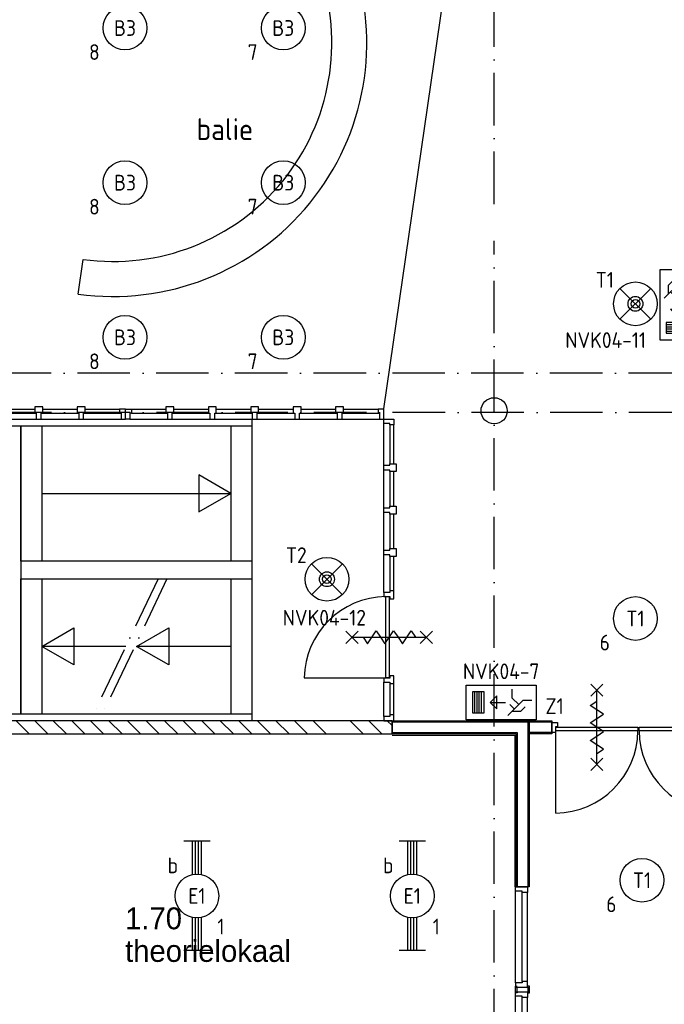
# Model space of a CAD drawing. Header units: millimetres. Extents: x -6587 to 112313, y 244 to 84344.
# Tile 13 of 55: x 19351 to 26720, y 34936 to 46200. Entities that reach past the tile are written whole.
import ezdxf
from ezdxf.enums import TextEntityAlignment as Align

# ---------------------------------------------------------------- set-up
doc = ezdxf.new("R2010")
doc.units = ezdxf.units.MM
doc.header["$LTSCALE"] = 100
doc.linetypes.add('DASHDOT', pattern=[9, 6, -1.5, 0, -1.5])
doc.layers.get('0').update_dxf_attribs({"linetype": 'CONTINUOUS'})
for name, color, linetype in [('AL$1----_ALGEMEEN', 7, 'CONTINUOUS'), ('AL$7----_STRAMIEN', 1, 'DASHDOT'), ('AL22----_BINNENWAND', 7, 'CONTINUOUS'), ('AL24----_TRAPPEN', 7, 'CONTINUOUS'), ('AL28----_KONSTRUKTIE', 3, 'CONTINUOUS'), ('AL31----_BUITENKOZ', 7, 'CONTINUOUS'), ('AL32----_BINNENKOZ', 7, 'CONTINUOUS'), ('AL65----_BEVEILIGING', 7, 'CONTINUOUS'), ('ALXA1---_RASTER50', 12, 'CONTINUOUS'), ('ALXAB---_PREFABBETON', 1, 'CONTINUOUS'), ('BOUW', 8, 'CONTINUOUS'), ('EB63101-_ATTRIB', 2, 'CONTINUOUS'), ('EB63202-_ATTRIB', 2, 'CONTINUOUS'), ('EB63501-_ATTRIB', 2, 'CONTINUOUS'), ('EL63101-_LICHT-ARM', 3, 'CONTINUOUS'), ('EL63202-_NOODVRL-TXT', 3, 'CONTINUOUS'), ('EL63501-_NOODVRL-ARM', 3, 'CONTINUOUS')]:
    doc.layers.add(name, color=color, linetype=linetype)
doc.styles.add('1_8', font='iso', dxfattribs={"width": 0.7, "height": 1.8})
doc.styles.add('BURO-025', font='BUROFONT.shx', dxfattribs={"height": 250})
doc.styles.add('NORATT', font='isocp.shx')
doc.styles.get("Standard").update_dxf_attribs({"font": 'iso.shx'})

# ---------------------------------------------------------------- blocks, each defined once
blk = doc.blocks.new('EJ3T20')
at = {"color": 0}
for p, q in [((-6.25, -1.5), (-6.25, 1.5)), ((-6.25, -1.5), (-6.25, 1.5)), ((6.25, -1.5), (6.25, 1.5)), ((6.25, -1.5), (6.25, 1.5)), ((-6.25, 0.52), (-2.44, 0.52)), ((-6.25, 0.52), (-2.44, 0.52)), ((-6.25, 0.17), (-2.49, 0.17)), ((-6.25, 0.17), (-2.49, 0.17)), ((2.44, 0.52), (6.25, 0.52)), ((2.44, 0.52), (6.25, 0.52)), ((2.49, 0.17), (6.25, 0.17)), ((2.49, 0.17), (6.25, 0.17)), ((-6.25, -0.17), (-2.49, -0.17)), ((-6.25, -0.17), (-2.49, -0.17)), ((-6.25, -0.52), (-2.44, -0.52)), ((-6.25, -0.52), (-2.44, -0.52)), ((2.44, -0.52), (6.25, -0.52)), ((2.44, -0.52), (6.25, -0.52)), ((2.49, -0.17), (6.25, -0.17)), ((2.49, -0.17), (6.25, -0.17))]:
    blk.add_line(p, q, dxfattribs=at)
blk.add_circle((0, 0), 2.5, dxfattribs=at)
blk.add_circle((0, 0), 2.5, dxfattribs=at)
at = {"style": 'NORATT', "flags": 9}
blk.add_attdef('GELIJK', text='', height=1.8, dxfattribs=at).set_placement((3.5, 5), align=Align.MIDDLE_CENTER)
at = {"color": 6}
for tag, style, flags, p in [('SCHAK', 'NORATT', 8, (3.5, 2.75)), ('SCHAK', '1_8', 8, (3.5, 2.75)), ('A_CODE', 'NORATT', 8, (0, 0)), ('A_CODE', '1_8', 8, (0, 0)), ('GROEP', 'NORATT', 8, (-3.5, -2.75)), ('GROEP', '1_8', 8, (-3.5, -2.75)), ('KAST', 'NORATT', 9, (3.5, -2.75)), ('KAST', '1_8', 9, (3.5, -2.75))]:
    blk.add_attdef(tag, text='', height=1.8, dxfattribs=dict(at, style=style, flags=flags)).set_placement(p, align=Align.MIDDLE)
blk = doc.blocks.new('ES3G00')
blk.add_circle((0, 0), 2.5)
at = {"color": 6, "style": '1_8'}
for tag, flags, p in [('SCHAK', 8, (3.5, 2.75)), ('A_CODE', 8, (0, 0)), ('GROEP', 8, (-3.5, -2.75)), ('KAST', 9, (3.5, -2.75))]:
    blk.add_attdef(tag, text='', height=1.8, dxfattribs=dict(at, flags=flags)).set_placement(p, align=Align.MIDDLE)
blk = doc.blocks.new('ES3G01')
at = {"color": 0}
for p, q in [((-1.77, 1.77), (1.77, -1.77)), ((1.77, 1.77), (-1.77, -1.77))]:
    blk.add_line(p, q, dxfattribs=at)
at = {"color": 6}
blk.add_lwpolyline([(1.77, -1.77), (1.75, -1.75)], dxfattribs=at)
blk.add_circle((0, 0), 2.5)
at = {"color": 0}
for radius in [0.85, 0.5]:
    blk.add_circle((0, 0), radius, dxfattribs=at)
at = {"color": 6, "style": '1_8'}
for tag, flags, p in [('A_CODE', 8, (-3.5, 2.75)), ('SCHAK', 8, (3.5, 2.75)), ('GROEP', 8, (-3.5, -2.75)), ('KAST', 9, (3.5, -2.75))]:
    blk.add_attdef(tag, text='', height=1.8, dxfattribs=dict(at, flags=flags)).set_placement(p, align=Align.MIDDLE)
blk = doc.blocks.new('ES3N021')
for p, q in [((-3, 1.25), (-3, -1.25)), ((-2.75, 1.25), (-2.75, -1.25)), ((-2.5, 1.25), (-2.5, -1.25)), ((-2.25, 1.25), (-2.25, -1.25)), ((-1.25, 0), (0.5, 0)), ((1.5, 0.75), (1, 0.25))]:
    blk.add_line(p, q)
for points in [[(-4, 2), (-4, -2), (4, -2), (4, 2)], [(-3.25, -1.25), (-2, -1.25), (-2, 1.25), (-3.25, 1.25)], [(-1.25, 0), (-0.5, 0.75), (-0.5, -0.75)]]:
    blk.add_lwpolyline(points, close=True)
for points in [[(0.75, 1.5), (2.5, -0.25), (3.5, -0.25)], [(1.25, 1), (2.25, 1), (2.75, 0.5)], [(2, 0.25), (1.25, -0.5), (1.25, -1.5)]]:
    blk.add_lwpolyline(points)
at = {"style": '1_8', "flags": 8}
blk.add_attdef('NUMMER', text='', height=1.8, dxfattribs=at).set_placement((4, 3.75), align=Align.MIDDLE)
at = {"style": '1_8'}
for tag, flags, p in [('A_CODE', 8, (-3.5, 2.75)), ('SCHAK', 8, (3.5, 2.75)), ('GROEP', 8, (-3.5, -2.75)), ('KAST', 9, (3.5, -2.75))]:
    blk.add_attdef(tag, text='', height=1.8, dxfattribs=dict(at, flags=flags)).set_placement(p, align=Align.MIDDLE_CENTER)
blk = doc.blocks.new('ES3N024')
for p, q in [((2.25, 1.25), (2.25, -1.25)), ((2.5, 1.25), (2.5, -1.25)), ((2.75, 1.25), (2.75, -1.25)), ((3, 1.25), (3, -1.25)), ((-1.5, 0.75), (-1, 0.25)), ((1.25, 0), (-0.5, 0))]:
    blk.add_line(p, q)
for points in [[(4.01, 2.01), (4.01, -1.98), (-3.99, -1.98), (-3.99, 2.01)], [(3.25, -1.25), (2, -1.25), (2, 1.25), (3.25, 1.25)], [(1.25, 0), (0.5, 0.75), (0.5, -0.75)]]:
    blk.add_lwpolyline(points, close=True)
for points in [[(-0.75, 1.5), (-2.5, -0.25), (-3.5, -0.25)], [(-1.25, 1), (-2.25, 1), (-2.75, 0.5)], [(-2, 0.25), (-1.25, -0.5), (-1.25, -1.5)]]:
    blk.add_lwpolyline(points)
at = {"color": 2, "style": '1_8', "flags": 8}
blk.add_attdef('NUMMER', text='', height=1.8, dxfattribs=at).set_placement((4, 3.75), align=Align.MIDDLE)
at = {"style": '1_8'}
for tag, flags, p in [('A_CODE', 8, (-3.5, 2.75)), ('SCHAK', 8, (3.5, 2.75)), ('GROEP', 8, (-3.5, -2.75)), ('KAST', 9, (3.5, -2.75))]:
    blk.add_attdef(tag, text='', height=1.8, dxfattribs=dict(at, flags=flags)).set_placement(p, align=Align.MIDDLE_CENTER)

msp = doc.modelspace()

# ---------------------------------------------------------------- linework, layer by layer
at = {"color": 8, "linetype": 'Continuous'}
for p, q in [((19613.8, 41769.5), (19523.8, 41769.5)), ((19523.8, 41769.5), (19523.8, 41697.5)), ((19523.8, 41697.5), (19540.8, 41697.5)), ((19540.8, 41697.5), (19540.8, 41630.5)), ((19596.8, 41630.5), (19596.8, 41697.5)), ((19596.8, 41697.5), (19613.8, 41697.5)), ((19613.8, 41697.5), (19613.8, 41769.5)), ((20098.8, 41769.5), (20008.8, 41769.5)), ((20008.8, 41769.5), (20008.8, 41697.5)), ((20008.8, 41697.5), (20025.8, 41697.5)), ((20025.8, 41697.5), (20025.8, 41630.5)), ((20081.8, 41630.5), (20081.8, 41697.5)), ((20081.8, 41697.5), (20098.8, 41697.5)), ((20098.8, 41697.5), (20098.8, 41769.5)), ((20560.8, 41744.5), (20493.8, 41744.5)), ((20493.8, 41744.5), (20493.8, 41697.5)), ((20493.8, 41697.5), (20510.8, 41697.5)), ((20510.8, 41697.5), (20510.8, 41630.5)), ((20560.8, 41630.5), (20560.8, 41744.5)), ((20560.8, 41744.5), (20627.8, 41744.5)), ((20560.8, 41630.5), (20560.8, 41744.5)), ((20627.8, 41697.5), (20610.8, 41697.5)), ((20610.8, 41697.5), (20610.8, 41630.5)), ((20627.8, 41744.5), (20627.8, 41697.5)), ((21112.8, 41769.5), (21022.8, 41769.5)), ((21022.8, 41769.5), (21022.8, 41697.5)), ((21022.8, 41697.5), (21039.8, 41697.5)), ((21039.8, 41697.5), (21039.8, 41630.5)), ((21095.8, 41630.5), (21095.8, 41697.5)), ((21095.8, 41697.5), (21112.8, 41697.5)), ((21112.8, 41697.5), (21112.8, 41769.5)), ((21597.8, 41769.5), (21507.8, 41769.5)), ((21507.8, 41769.5), (21507.8, 41697.5)), ((21507.8, 41697.5), (21524.8, 41697.5)), ((21524.8, 41697.5), (21524.8, 41630.5)), ((21580.8, 41630.5), (21580.8, 41697.5)), ((21580.8, 41697.5), (21597.8, 41697.5)), ((21597.8, 41697.5), (21597.8, 41769.5)), ((22082.8, 41769.5), (21992.8, 41769.5)), ((21992.8, 41769.5), (21992.8, 41697.5)), ((21992.8, 41697.5), (22009.8, 41697.5)), ((22009.8, 41697.5), (22009.8, 41630.5)), ((22065.8, 41630.5), (22065.8, 41697.5)), ((22065.8, 41697.5), (22082.8, 41697.5)), ((22082.8, 41697.5), (22082.8, 41769.5)), ((22567.8, 41769.5), (22477.8, 41769.5)), ((22477.8, 41769.5), (22477.8, 41697.5)), ((22477.8, 41697.5), (22494.8, 41697.5)), ((22494.8, 41697.5), (22494.8, 41630.5)), ((22550.8, 41630.5), (22550.8, 41697.5)), ((22550.8, 41697.5), (22567.8, 41697.5)), ((22567.8, 41697.5), (22567.8, 41769.5)), ((23052.8, 41769.5), (22962.8, 41769.5)), ((22962.8, 41769.5), (22962.8, 41697.5)), ((22962.8, 41697.5), (22979.8, 41697.5)), ((22979.8, 41697.5), (22979.8, 41630.5)), ((23035.8, 41630.5), (23035.8, 41697.5)), ((23035.8, 41697.5), (23052.8, 41697.5)), ((23052.8, 41697.5), (23052.8, 41769.5)), ((23514.8, 41744.5), (23447.8, 41744.5)), ((23447.8, 41744.5), (23447.8, 41697.5)), ((23447.8, 41697.5), (23464.8, 41697.5)), ((23464.8, 41697.5), (23464.8, 41630.5)), ((23514.8, 41630.5), (23514.8, 41744.5)), ((19540.8, 41630.5), (19596.8, 41630.5)), ((20025.8, 41630.5), (20081.8, 41630.5)), ((20510.8, 41630.5), (20560.8, 41630.5)), ((20610.8, 41630.5), (20560.8, 41630.5)), ((21039.8, 41630.5), (21095.8, 41630.5)), ((21524.8, 41630.5), (21580.8, 41630.5)), ((22009.8, 41630.5), (22065.8, 41630.5)), ((22494.8, 41630.5), (22550.8, 41630.5)), ((22979.8, 41630.5), (23035.8, 41630.5)), ((23464.8, 41630.5), (23514.8, 41630.5)), ((23514.8, 41580.5), (23514.8, 41630.5)), ((23514.8, 41630.5), (23628.8, 41630.5)), ((23581.8, 41580.5), (23514.8, 41580.5)), ((23581.8, 41563.5), (23581.8, 41580.5)), ((23628.8, 41630.5), (23628.8, 41563.5)), ((23628.8, 41563.5), (23581.8, 41563.5)), ((23581.8, 41102.5), (23581.8, 41119.5)), ((23581.8, 41119.5), (23653.8, 41119.5)), ((23653.8, 41119.5), (23653.8, 41029.5)), ((23514.8, 41046.5), (23514.8, 41102.5)), ((23514.8, 41102.5), (23581.8, 41102.5)), ((23581.8, 41046.5), (23514.8, 41046.5)), ((23581.8, 41029.5), (23581.8, 41046.5)), ((23653.8, 41029.5), (23581.8, 41029.5)), ((23514.8, 40561.5), (23514.8, 40617.5)), ((23514.8, 40617.5), (23581.8, 40617.5)), ((23581.8, 40561.5), (23514.8, 40561.5)), ((23581.8, 40617.5), (23581.8, 40634.5)), ((23581.8, 40634.5), (23653.8, 40634.5)), ((23581.8, 40544.5), (23581.8, 40561.5)), ((23653.8, 40634.5), (23653.8, 40544.5)), ((23653.8, 40544.5), (23581.8, 40544.5)), ((23514.8, 40076.5), (23514.8, 40132.5)), ((23514.8, 40132.5), (23581.8, 40132.5)), ((23581.8, 40132.5), (23581.8, 40149.5)), ((23581.8, 40149.5), (23653.8, 40149.5)), ((23653.8, 40149.5), (23653.8, 40059.5)), ((23581.8, 40076.5), (23514.8, 40076.5)), ((23581.8, 40059.5), (23581.8, 40076.5)), ((23653.8, 40059.5), (23581.8, 40059.5)), ((23628.8, 39664.5), (23581.8, 39664.5)), ((23581.8, 39664.5), (23581.8, 39647.5)), ((23628.8, 39574.5), (23628.8, 39664.5)), ((23581.8, 39647.5), (23514.8, 39647.5)), ((23514.8, 39647.5), (23514.8, 39601.5)), ((23514.8, 39601.5), (23581.8, 39601.5)), ((23581.8, 39601.5), (23581.8, 39574.5)), ((23581.8, 39574.5), (23628.8, 39574.5)), ((22604.8, 38669.5), (23534.8, 38669.5)), ((23581.8, 38667.5), (23514.8, 38667.5)), ((23514.8, 38667.5), (23514.8, 38621.5)), ((23628.8, 38694.5), (23581.8, 38694.5)), ((23581.8, 38694.5), (23581.8, 38667.5)), ((23628.8, 38604.5), (23628.8, 38694.5)), ((23514.8, 38621.5), (23581.8, 38621.5)), ((23581.8, 38621.5), (23581.8, 38604.5)), ((23581.8, 38604.5), (23628.8, 38604.5)), ((23581.8, 38228.5), (23514.8, 38228.5)), ((23514.8, 38228.5), (23514.8, 38178.5)), ((23628.8, 38245.5), (23581.8, 38245.5)), ((23581.8, 38245.5), (23581.8, 38228.5)), ((23628.8, 38178.5), (23628.8, 38245.5)), ((23514.8, 38178.5), (23628.8, 38178.5)), ((25432.8, 38158), (25499.8, 38158)), ((25432.8, 38044), (25432.8, 38158)), ((25499.8, 38111), (25476.3, 38111)), ((25476.3, 38111), (25476.3, 38044)), ((25499.8, 38158), (25499.8, 38111)), ((25476.3, 38044), (25432.8, 38044)), ((25478.3, 37123.5), (25478.3, 38064))]:
    msp.add_line(p, q, dxfattribs=at)
for centre, radius, start, end in [((23543.7, 38660.7), 938.9, 90.53799, 179.46201), ((25469.4, 38072.9), 949.5, 270.53799, 359.46201), ((27380.3, 38072.9), 949.5, 180.53799, 269.46201)]:
    msp.add_arc(centre, radius, start, end, dxfattribs=at)
at = {"layer": 'AL$1----_ALGEMEEN', "color": 8}
msp.add_line((26575.9, 62930), (23511.7, 41748.8), dxfattribs=at)
at = {"layer": 'AL$7----_STRAMIEN', "color": 1}
for p, q in [((24774.8, 44091.5), (24774.8, 76709.6)), ((24774.8, 7509.2), (24774.8, 43669.6)), ((76417.2, 42155), (4672.8, 42155)), ((81821.1, 41705), (3582.8, 41705))]:
    msp.add_line(p, q, dxfattribs=at)
at = {"layer": 'AL22----_BINNENWAND', "color": 8}
for p, q in [((23608.8, 38180.5), (25174.8, 38180.5)), ((23608.8, 38030.5), (23608.8, 38180.5)), ((25174.8, 38180.5), (25174.8, 36280)), ((25174.8, 38030), (25174.8, 38180)), ((25174.8, 38180), (25432.8, 38180)), ((25432.8, 38180), (25432.8, 38030)), ((25024.8, 38030.5), (23608.8, 38030.5)), ((25024.8, 36280), (25024.8, 38030.5)), ((25432.8, 38030), (25174.8, 38030)), ((25174.8, 36280), (25024.8, 36280))]:
    msp.add_line(p, q, dxfattribs=at)
at = {"layer": 'AL22----_BINNENWAND', "color": 8, "linetype": 'Continuous'}
for p, q in [((23608.8, 38165.5), (25159.8, 38165.5)), ((25159.8, 38165.5), (25159.8, 36280)), ((25432.8, 38165), (25174.8, 38165)), ((23608.8, 38045.5), (25039.8, 38045.5)), ((23608.8, 38015.5), (25009.8, 38015.5)), ((25009.8, 38015.5), (25009.8, 36280)), ((25039.8, 38045.5), (25039.8, 36280)), ((25432.8, 38045), (25174.8, 38045))]:
    msp.add_line(p, q, dxfattribs=at)
at = {"layer": 'AL24----_TRAPPEN', "color": 8}
for p, q in [((22004.8, 41635), (22004.8, 38175)), ((17714.8, 41555), (19364.8, 41555)), ((19364.8, 41555), (19364.8, 38255)), ((19364.8, 41555), (22004.8, 41555)), ((19364.8, 40005), (19364.8, 41555)), ((19604.8, 41555), (19604.8, 40005)), ((21764.8, 41555), (21764.8, 40005)), ((22004.8, 41555), (22004.8, 40005)), ((21764.8, 40780), (21398.3, 40991.6)), ((21398.3, 40991.6), (21398.3, 40568.4)), ((19604.8, 40780), (21764.8, 40780)), ((21398.3, 40568.4), (21764.8, 40780)), ((22004.8, 40005), (19364.8, 40005)), ((19364.8, 39805), (22004.8, 39805)), ((19364.8, 38255), (19364.8, 39805)), ((19604.8, 39805), (19604.8, 38255)), ((21764.8, 39805), (21764.8, 38255)), ((22004.8, 39805), (22004.8, 38255)), ((19604.8, 39030), (19971.4, 39241.6)), ((19971.4, 39241.6), (19971.4, 38818.4)), ((20687.8, 39030), (21054.3, 39241.6)), ((21054.3, 39241.6), (21054.3, 38818.4)), ((20564.5, 39030), (19604.8, 39030)), ((19971.4, 38818.4), (19604.8, 39030)), ((21764.8, 39030), (20687.8, 39030)), ((21054.3, 38818.4), (20687.8, 39030)), ((19364.8, 38255), (17714.8, 38255)), ((22004.8, 38255), (19364.8, 38255))]:
    msp.add_line(p, q, dxfattribs=at)
at = {"layer": 'AL24----_TRAPPEN', "color": 8, "linetype": 'DASHDOT'}
for p, q in [((20934.5, 39805), (20194.5, 38255)), ((21034.5, 39805), (20294.5, 38255))]:
    msp.add_line(p, q, dxfattribs=at)
at = {"layer": 'AL28----_KONSTRUKTIE', "color": 8}
for p, q in [((23608.8, 38180), (17664.8, 38180)), ((23608.8, 38030), (23608.8, 38180)), ((17664.8, 38030), (23608.8, 38030))]:
    msp.add_line(p, q, dxfattribs=at)
msp.add_circle((24774.8, 41726), 150, dxfattribs=at)
at = {"layer": 'AL31----_BUITENKOZ', "color": 8, "linetype": 'Continuous'}
for p, q in [((25478.3, 38064), (25478.3, 38105)), ((25478.3, 38105), (26418.8, 38105)), ((26418.8, 38105), (26418.8, 38064)), ((26430.8, 38064), (26430.8, 38105)), ((26430.8, 38105), (27369.3, 38105)), ((26418.8, 38064), (25478.3, 38064)), ((27369.3, 38064), (26430.8, 38064))]:
    msp.add_line(p, q, dxfattribs=at)
at = {"layer": 'AL32----_BINNENKOZ', "color": 8}
for p, q in [((20021.3, 43061.2), (20076.2, 43457.5)), ((19128.8, 41744.5), (19523.8, 41744.5)), ((19128.8, 41697.5), (19523.8, 41697.5)), ((19613.8, 41744.5), (20008.8, 41744.5)), ((19613.8, 41697.5), (20008.8, 41697.5)), ((20098.8, 41744.5), (20493.8, 41744.5)), ((20098.8, 41697.5), (20493.8, 41697.5)), ((20627.8, 41744.5), (21022.8, 41744.5)), ((20627.8, 41697.5), (21022.8, 41697.5)), ((21112.8, 41744.5), (21507.8, 41744.5)), ((21112.8, 41697.5), (21507.8, 41697.5)), ((21597.8, 41744.5), (21992.8, 41744.5)), ((21597.8, 41697.5), (21992.8, 41697.5)), ((22082.8, 41744.5), (22477.8, 41744.5)), ((22082.8, 41697.5), (22477.8, 41697.5)), ((22567.8, 41744.5), (22962.8, 41744.5)), ((22567.8, 41697.5), (22962.8, 41697.5)), ((23052.8, 41744.5), (23447.8, 41744.5)), ((23052.8, 41697.5), (23447.8, 41697.5)), ((19111.8, 41630.5), (19540.8, 41630.5)), ((19596.8, 41630.5), (20025.8, 41630.5)), ((20081.8, 41630.5), (20510.8, 41630.5)), ((20610.8, 41630.5), (21039.8, 41630.5)), ((21095.8, 41630.5), (21524.8, 41630.5)), ((21580.8, 41630.5), (22009.8, 41630.5)), ((22065.8, 41630.5), (22494.8, 41630.5)), ((22550.8, 41630.5), (22979.8, 41630.5)), ((23035.8, 41630.5), (23464.8, 41630.5)), ((23514.8, 41102.5), (23514.8, 41580.5)), ((23581.8, 41563.5), (23581.8, 41119.5)), ((23628.8, 41119.5), (23628.8, 41563.5)), ((23514.8, 40617.5), (23514.8, 41046.5)), ((23581.8, 41029.5), (23581.8, 40634.5)), ((23628.8, 40634.5), (23628.8, 41029.5)), ((23514.8, 40132.5), (23514.8, 40561.5)), ((23581.8, 40544.5), (23581.8, 40149.5)), ((23628.8, 40149.5), (23628.8, 40544.5)), ((23514.8, 39647.5), (23514.8, 40076.5)), ((23581.8, 40059.5), (23581.8, 39664.5)), ((23628.8, 39664.5), (23628.8, 40059.5)), ((23514.8, 38228.5), (23514.8, 38621.5)), ((23581.8, 38604.5), (23581.8, 38245.5)), ((23628.8, 38245.5), (23628.8, 38604.5)), ((25017.8, 36280), (25156.8, 36280)), ((25017.8, 36230), (25017.8, 36280)), ((25156.8, 36280), (25156.8, 36213)), ((25093.8, 36230), (25017.8, 36230)), ((25017.8, 35180), (25017.8, 36230)), ((25093.8, 36213), (25093.8, 36230)), ((25156.8, 36213), (25093.8, 36213)), ((25093.8, 35197), (25093.8, 36213)), ((25156.8, 35197), (25156.8, 36213)), ((25093.8, 35180), (25017.8, 35180)), ((25017.8, 35180), (25017.8, 35130)), ((25156.8, 35197), (25093.8, 35197)), ((25093.8, 35197), (25093.8, 35180)), ((25156.8, 35130), (25156.8, 35197)), ((25017.8, 35130), (25156.8, 35130)), ((25017.8, 35080), (25156.8, 35080)), ((25017.8, 35030), (25017.8, 35080)), ((25019.3, 35130), (25019.3, 35142.5)), ((25019.3, 35142.5), (25037.3, 35142.5)), ((25019.3, 35067.5), (25019.3, 35130)), ((25037.3, 35067.5), (25019.3, 35067.5)), ((25037.3, 35080), (25037.3, 35130)), ((25037.3, 35130), (25042.8, 35130)), ((25042.8, 35080), (25037.3, 35080)), ((25037.3, 35080), (25037.3, 35067.5)), ((25162.3, 35130), (25156.8, 35130)), ((25156.8, 35080), (25162.3, 35080)), ((25156.8, 35080), (25156.8, 35013)), ((25180.3, 35142.5), (25162.3, 35142.5)), ((25162.3, 35080), (25162.3, 35130)), ((25162.3, 35080), (25162.3, 35067.5)), ((25162.3, 35067.5), (25180.3, 35067.5)), ((25180.3, 35130), (25180.3, 35142.5)), ((25180.3, 35067.5), (25180.3, 35130)), ((25093.8, 35030), (25017.8, 35030)), ((25017.8, 33980), (25017.8, 35030)), ((25093.8, 35013), (25093.8, 35030)), ((25156.8, 35013), (25093.8, 35013)), ((25093.8, 33997), (25093.8, 35013)), ((25156.8, 33997), (25156.8, 35013))]:
    msp.add_line(p, q, dxfattribs=at)
at = {"layer": 'AL32----_BINNENKOZ', "color": 8, "linetype": 'Continuous'}
for p, q in [((23534.8, 39599.5), (23575.8, 39599.5)), ((23534.8, 38669.5), (23534.8, 39599.5)), ((23575.8, 39599.5), (23575.8, 38669.5)), ((23575.8, 38669.5), (23534.8, 38669.5))]:
    msp.add_line(p, q, dxfattribs=at)
at = {"layer": 'AL32----_BINNENKOZ', "color": 8}
for radius in [2900, 2500]:
    msp.add_arc((20419.2, 45933.8), radius, 262.11373, 19.54648, dxfattribs=at)
at = {"layer": 'AL65----_BEVEILIGING', "color": 8, "linetype": 'Continuous'}
for p, q in [((23080.8, 39204.5), (23220.8, 39064.5)), ((23080.8, 39064.5), (23220.8, 39204.5)), ((23325.8, 39059.5), (23425.8, 39209.5)), ((23425.8, 39209.5), (23475.8, 39134.5)), ((23525.8, 39059.5), (23625.8, 39209.5)), ((23625.8, 39209.5), (23675.8, 39134.5)), ((23725.8, 39059.5), (23825.8, 39209.5)), ((23825.8, 39209.5), (23875.8, 39134.5)), ((23930.8, 39204.5), (24070.8, 39064.5)), ((23930.8, 39064.5), (24070.8, 39204.5)), ((23150.8, 39134.5), (24000.8, 39134.5)), ((23275.8, 39134.5), (23325.8, 39059.5)), ((23475.8, 39134.5), (23525.8, 39059.5)), ((23675.8, 39134.5), (23725.8, 39059.5)), ((25878.6, 38460), (26018.6, 38600)), ((26018.6, 38460), (25878.6, 38600)), ((25948.6, 37680), (25948.6, 38530)), ((25873.6, 38355), (25948.6, 38405)), ((26023.6, 38255), (25873.6, 38355)), ((25873.6, 38155), (25948.6, 38205)), ((25948.6, 38205), (26023.6, 38255)), ((26023.6, 38055), (25873.6, 38155)), ((25873.6, 37955), (25948.6, 38005)), ((25948.6, 38005), (26023.6, 38055)), ((26023.6, 37855), (25873.6, 37955)), ((25948.6, 37805), (26023.6, 37855)), ((25878.6, 37610), (26018.6, 37750)), ((26018.6, 37610), (25878.6, 37750))]:
    msp.add_line(p, q, dxfattribs=at)
at = {"layer": 'ALXA1---_RASTER50', "color": 8}
msp.add_line((23608, 38180), (23608, 38030), dxfattribs=at)
at = {"layer": 'ALXAB---_PREFABBETON', "color": 8}
for p, q in [((19310.7, 38180), (19460.7, 38030)), ((19522.8, 38180), (19672.8, 38030)), ((19735, 38180), (19885, 38030)), ((19947.1, 38180), (20097.1, 38030)), ((20159.2, 38180), (20309.2, 38030)), ((20371.4, 38180), (20521.4, 38030)), ((20583.5, 38180), (20733.5, 38030)), ((20795.6, 38180), (20945.6, 38030)), ((21007.8, 38180), (21157.8, 38030)), ((21219.9, 38180), (21369.9, 38030)), ((21432, 38180), (21582, 38030)), ((21644.2, 38180), (21794.2, 38030)), ((21856.3, 38180), (22006.3, 38030)), ((22068.4, 38180), (22218.4, 38030)), ((22280.5, 38180), (22430.5, 38030)), ((22492.7, 38180), (22642.7, 38030)), ((22704.8, 38180), (22854.8, 38030)), ((23129.1, 38180), (23279.1, 38030)), ((23341.2, 38180), (23491.2, 38030)), ((23553.3, 38180), (23608.8, 38124.5))]:
    msp.add_line(p, q, dxfattribs=at)

# ---------------------------------------------------------------- block references
at = {"layer": 'EL63101-_LICHT-ARM'}
ref = msp.add_blockref('ES3G00', (20554.9, 46105, 3500), dxfattribs=dict(at, xscale=100, yscale=100, zscale=100))
ref.add_attrib('A_CODE', 'B3', dxfattribs={"layer": 'EB63101-_ATTRIB', "color": 1, "height": 180, "style": '1_8', "flags": 8}).set_placement((20554.9, 46105, 3500), align=Align.MIDDLE)
ref.add_attrib('GROEP', '8', dxfattribs={"layer": 'EB63101-_ATTRIB', "color": 1, "height": 180, "style": '1_8', "flags": 8}).set_placement((20204.9, 45830, 3500), align=Align.MIDDLE)
ref = msp.add_blockref('ES3G00', (22364.1, 46105, 3500), dxfattribs=dict(at, xscale=100, yscale=100, zscale=100))
ref.add_attrib('A_CODE', 'B3', dxfattribs={"layer": 'EB63101-_ATTRIB', "color": 1, "height": 180, "style": '1_8', "flags": 8}).set_placement((22364.1, 46105, 3500), align=Align.MIDDLE)
ref.add_attrib('GROEP', '7', dxfattribs={"layer": 'EB63101-_ATTRIB', "color": 1, "height": 180, "style": '1_8', "flags": 8}).set_placement((22014.1, 45830, 3500), align=Align.MIDDLE)
ref = msp.add_blockref('ES3G00', (20554.9, 44336, 3500), dxfattribs=dict(at, xscale=100, yscale=100, zscale=100))
ref.add_attrib('A_CODE', 'B3', dxfattribs={"layer": 'EB63101-_ATTRIB', "color": 1, "height": 180, "style": '1_8', "flags": 8}).set_placement((20554.9, 44336, 3500), align=Align.MIDDLE)
ref.add_attrib('GROEP', '8', dxfattribs={"layer": 'EB63101-_ATTRIB', "color": 1, "height": 180, "style": '1_8', "flags": 8}).set_placement((20204.9, 44061, 3500), align=Align.MIDDLE)
ref = msp.add_blockref('ES3G00', (22364.1, 44336, 3500), dxfattribs=dict(at, xscale=100, yscale=100, zscale=100))
ref.add_attrib('A_CODE', 'B3', dxfattribs={"layer": 'EB63101-_ATTRIB', "color": 1, "height": 180, "style": '1_8', "flags": 8}).set_placement((22364.1, 44336, 3500), align=Align.MIDDLE)
ref.add_attrib('GROEP', '7', dxfattribs={"layer": 'EB63101-_ATTRIB', "color": 1, "height": 180, "style": '1_8', "flags": 8}).set_placement((22014.1, 44061, 3500), align=Align.MIDDLE)
ref = msp.add_blockref('ES3G00', (20554.9, 42566.9, 3500), dxfattribs=dict(at, xscale=100, yscale=100, zscale=100))
ref.add_attrib('A_CODE', 'B3', dxfattribs={"layer": 'EB63101-_ATTRIB', "color": 1, "height": 180, "style": '1_8', "flags": 8}).set_placement((20554.9, 42566.9, 3500), align=Align.MIDDLE)
ref.add_attrib('GROEP', '8', dxfattribs={"layer": 'EB63101-_ATTRIB', "color": 1, "height": 180, "style": '1_8', "flags": 8}).set_placement((20204.9, 42291.9, 3500), align=Align.MIDDLE)
ref = msp.add_blockref('ES3G00', (22364.1, 42566.9, 3500), dxfattribs=dict(at, xscale=100, yscale=100, zscale=100))
ref.add_attrib('A_CODE', 'B3', dxfattribs={"layer": 'EB63101-_ATTRIB', "color": 1, "height": 180, "style": '1_8', "flags": 8}).set_placement((22364.1, 42566.9, 3500), align=Align.MIDDLE)
ref.add_attrib('GROEP', '7', dxfattribs={"layer": 'EB63101-_ATTRIB', "color": 1, "height": 180, "style": '1_8', "flags": 8}).set_placement((22014.1, 42291.9, 3500), align=Align.MIDDLE)
ref = msp.add_blockref('ES3G00', (26390, 39349.5), dxfattribs=dict(at, xscale=100, yscale=100, zscale=100))
ref.add_attrib('A_CODE', 'T1', dxfattribs={"layer": 'EB63101-_ATTRIB', "color": 1, "height": 180, "style": '1_8', "flags": 8}).set_placement((26390, 39349.5), align=Align.MIDDLE)
ref.add_attrib('GROEP', '6', dxfattribs={"layer": 'EB63101-_ATTRIB', "color": 1, "height": 180, "style": '1_8', "flags": 8}).set_placement((26040, 39074.5), align=Align.MIDDLE)
ref = msp.add_blockref('EJ3T20', (21376.7, 36175.4, 3500), dxfattribs=dict(at, xscale=100, yscale=100, zscale=100, rotation=90))
ref.add_attrib('A_CODE', 'E1', dxfattribs={"layer": 'EB63101-_ATTRIB', "color": 1, "height": 180, "style": '1_8', "flags": 8}).set_placement((21376.7, 36175.4, 3500), align=Align.MIDDLE)
ref.add_attrib('GROEP', '1', dxfattribs={"layer": 'EB63101-_ATTRIB', "color": 1, "height": 180, "style": '1_8', "flags": 8}).set_placement((21651.7, 35825.4, 3500), align=Align.MIDDLE)
ref.add_attrib('SCHAK', 'b', dxfattribs={"layer": 'EB63101-_ATTRIB', "color": 1, "height": 180, "style": '1_8', "flags": 8}).set_placement((21101.7, 36525.4, 3500), align=Align.MIDDLE)
ref = msp.add_blockref('EJ3T20', (23838.7, 36175.4, 3500), dxfattribs=dict(at, xscale=100, yscale=100, zscale=100, rotation=90))
ref.add_attrib('A_CODE', 'E1', dxfattribs={"layer": 'EB63101-_ATTRIB', "color": 1, "height": 180, "style": '1_8', "flags": 8}).set_placement((23838.7, 36175.4, 3500), align=Align.MIDDLE)
ref.add_attrib('GROEP', '1', dxfattribs={"layer": 'EB63101-_ATTRIB', "color": 1, "height": 180, "style": '1_8', "flags": 8}).set_placement((24113.7, 35825.4, 3500), align=Align.MIDDLE)
ref.add_attrib('SCHAK', 'b', dxfattribs={"layer": 'EB63101-_ATTRIB', "color": 1, "height": 180, "style": '1_8', "flags": 8}).set_placement((23563.7, 36525.4, 3500), align=Align.MIDDLE)
ref = msp.add_blockref('ES3G00', (26464.6, 36355.1, 2600), dxfattribs=dict(at, xscale=100, yscale=100, zscale=100))
ref.add_attrib('A_CODE', 'T1', dxfattribs={"layer": 'EB63101-_ATTRIB', "color": 1, "height": 180, "style": '1_8', "flags": 8}).set_placement((26464.6, 36355.1, 2600), align=Align.MIDDLE)
ref.add_attrib('GROEP', '6', dxfattribs={"layer": 'EB63101-_ATTRIB', "color": 1, "height": 180, "style": '1_8', "flags": 8}).set_placement((26114.6, 36080.1, 2600), align=Align.MIDDLE)
at = {"layer": 'EL63202-_NOODVRL-TXT'}
ref = msp.add_blockref('ES3N021', (26867.1, 42937.8, -3000), dxfattribs=dict(at, xscale=100, yscale=100, zscale=100, rotation=90))
ref.add_attrib('A_CODE', 'Z2/DZ', dxfattribs={"layer": 'EB63202-_ATTRIB', "color": 1, "height": 180, "style": '1_8', "flags": 8}).set_placement((27492, 43234.2, -3000), align=Align.MIDDLE_CENTER)
ref.add_attrib('GROEP', 'NVK04-8', dxfattribs={"layer": 'EB63202-_ATTRIB', "color": 1, "height": 180, "style": '1_8', "flags": 8}).set_placement((27618.6, 42614.8, -3000), align=Align.MIDDLE_CENTER)
ref = msp.add_blockref('ES3N024', (24855.3, 38389.6), dxfattribs=dict(at, xscale=100, yscale=100, zscale=100, rotation=180))
ref.add_attrib('A_CODE', 'Z1', dxfattribs={"layer": 'EB63202-_ATTRIB', "color": 1, "height": 180, "style": '1_8', "flags": 8}).set_placement((25465.4, 38346.9), align=Align.MIDDLE_CENTER)
ref.add_attrib('GROEP', 'NVK04-7', dxfattribs={"layer": 'EB63202-_ATTRIB', "color": 1, "height": 180, "style": '1_8', "flags": 8}).set_placement((24854.8, 38745.2), align=Align.MIDDLE_CENTER)
at = {"layer": 'EL63501-_NOODVRL-ARM'}
ref = msp.add_blockref('ES3G01', (26390, 42949.5), dxfattribs=dict(at, xscale=100, yscale=100, zscale=100))
ref.add_attrib('A_CODE', 'T1', dxfattribs={"layer": 'EB63501-_ATTRIB', "color": 1, "height": 180, "style": '1_8', "flags": 8}).set_placement((26040, 43224.5), align=Align.MIDDLE)
ref.add_attrib('GROEP', 'NVK04-11', dxfattribs={"layer": 'EB63501-_ATTRIB', "color": 1, "height": 180, "style": '1_8', "flags": 8}).set_placement((26049.4, 42534.8), align=Align.MIDDLE)
ref = msp.add_blockref('ES3G01', (22863.2, 39799), dxfattribs=dict(at, xscale=100, yscale=100, zscale=100))
ref.add_attrib('A_CODE', 'T2', dxfattribs={"layer": 'EB63501-_ATTRIB', "color": 1, "height": 180, "style": '1_8', "flags": 8}).set_placement((22513.2, 40074), align=Align.MIDDLE)
ref.add_attrib('GROEP', 'NVK04-12', dxfattribs={"layer": 'EB63501-_ATTRIB', "color": 1, "height": 180, "style": '1_8', "flags": 8}).set_placement((22833.7, 39358.8), align=Align.MIDDLE)

# ---------------------------------------------------------------- texts
at = {"layer": 'BOUW', "color": 8}
msp.add_text('balie', height=250, dxfattribs=at).set_placement((21374, 44822.8))
at = {"layer": 'BOUW', "style": 'BURO-025'}
for s, p in [('1.70', (20556, 35793.9)), ('theorielokaal', (20556, 35420.9))]:
    msp.add_text(s, height=250, dxfattribs=at).set_placement(p)

doc.saveas('drawing.dxf')
